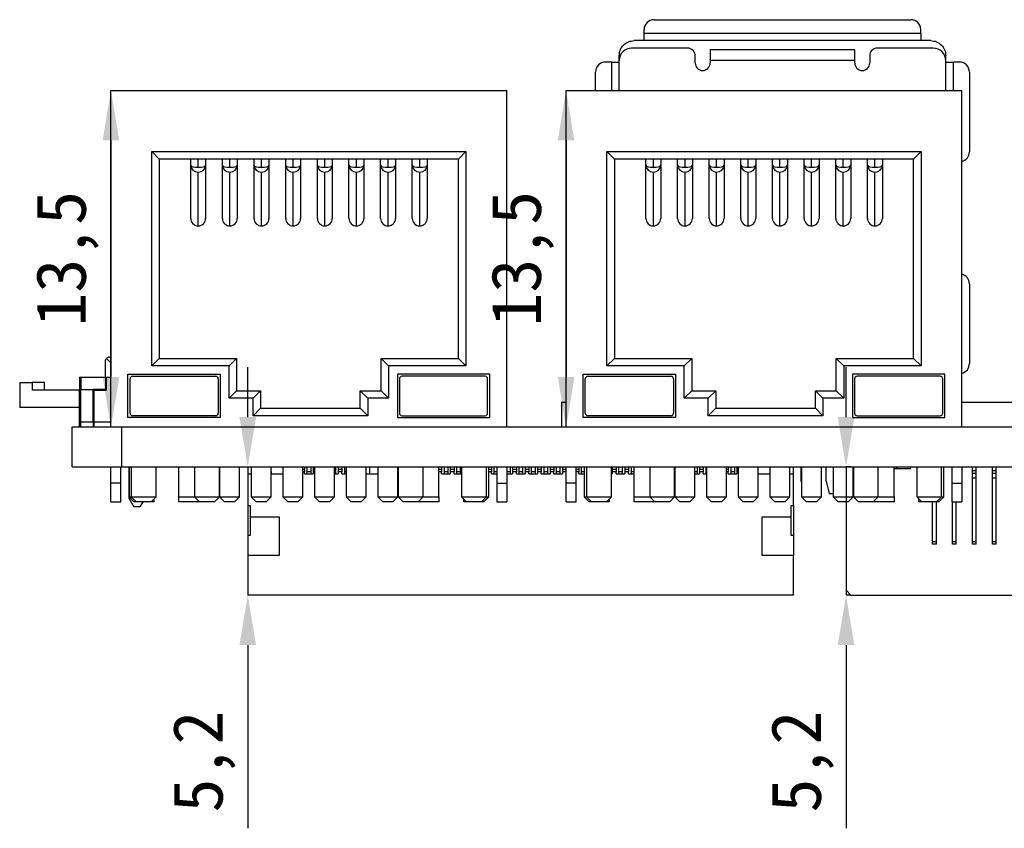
# Model space of a CAD drawing. Header units: millimetres. Extents: x 1603 to 1900, y 1655 to 2075.
# Tile 49 of 52: x 1799 to 1839, y 1961 to 1993. Entities that reach past the tile are written whole.
import ezdxf

# ---------------------------------------------------------------- set-up
doc = ezdxf.new("R2010")
doc.units = ezdxf.units.MM
doc.styles.add('黑体高度2mm', font='simhei.ttf', dxfattribs={"height": 2})
doc.dimstyles.new('红色高度2mm', dxfattribs={"dimtxt": 2, "dimasz": 2, "dimexe": 0, "dimexo": 0, "dimtad": 1, "dimdec": 1, "dimtxsty": '黑体高度2mm', "dimcen": 2.5, "dimclrd": 1, "dimclre": 1, "dimclrt": 1, "dimadec": 0, "dimazin": 0, "dimtfac": 1, "dimtdec": 1, "dimtmove": 0, "dimatfit": 3, "dimfxl": 1, "dimarcsym": 0})

# ---------------------------------------------------------------- blocks, each defined once
blk = doc.blocks.new('*D105')
at = {"color": 1, "lineweight": -2, "transparency": 16777216}
blk.add_line((1802.791, 1988.192), (1802.791, 1978.692), dxfattribs=at)
at = {"color": 1, "transparency": 16777216}
for points in [[(1802.457, 1988.192), (1803.124, 1988.192), (1802.791, 1990.192)], [(1802.457, 1978.692), (1803.124, 1978.692), (1802.791, 1976.692)]]:
    blk.add_solid(points, dxfattribs=at)
at = {"layer": 'Defpoints', "color": 0, "transparency": 16777216}
for p in [(1802.791, 1990.192), (1802.791, 1976.692), (1802.791, 1976.692)]:
    blk.add_point(p, dxfattribs=at)
at = {"color": 1, "transparency": 16777216, "insert": (1801.042, 1983.442), "char_height": 2, "attachment_point": 5, "rotation": 90, "style": '黑体高度2mm'}
blk.add_mtext('13,5', dxfattribs=at)
blk = doc.blocks.new('*D106')
at = {"color": 1, "lineweight": -2, "transparency": 16777216}
blk.add_line((1821.051, 1988.192), (1821.051, 1978.692), dxfattribs=at)
at = {"color": 1, "transparency": 16777216}
for points in [[(1820.717, 1988.192), (1821.384, 1988.192), (1821.051, 1990.192)], [(1820.717, 1978.692), (1821.384, 1978.692), (1821.051, 1976.692)]]:
    blk.add_solid(points, dxfattribs=at)
at = {"layer": 'Defpoints', "color": 0, "transparency": 16777216}
for p in [(1821.051, 1990.192), (1821.051, 1976.692), (1821.051, 1976.692)]:
    blk.add_point(p, dxfattribs=at)
at = {"color": 1, "transparency": 16777216, "insert": (1819.302, 1983.442), "char_height": 2, "attachment_point": 5, "rotation": 90, "style": '黑体高度2mm'}
blk.add_mtext('13,5', dxfattribs=at)
blk = doc.blocks.new('*D111')
at = {"color": 1, "lineweight": -2, "transparency": 16777216}
for p, q in [((1808.28, 1977.092), (1808.28, 1979.092)), ((1808.28, 1975.092), (1808.28, 1969.942)), ((1808.28, 1967.942), (1808.28, 1960.591))]:
    blk.add_line(p, q, dxfattribs=at)
at = {"color": 1, "transparency": 16777216}
for points in [[(1807.947, 1977.092), (1808.614, 1977.092), (1808.28, 1975.092)], [(1807.947, 1967.942), (1808.614, 1967.942), (1808.28, 1969.942)]]:
    blk.add_solid(points, dxfattribs=at)
at = {"layer": 'Defpoints', "color": 0, "transparency": 16777216}
for p in [(1808.28, 1975.092), (1808.28, 1969.942), (1808.28, 1969.942)]:
    blk.add_point(p, dxfattribs=at)
at = {"color": 1, "transparency": 16777216, "insert": (1806.532, 1963.266), "char_height": 2, "attachment_point": 5, "rotation": 90, "style": '黑体高度2mm'}
blk.add_mtext('5,2', dxfattribs=at)
blk = doc.blocks.new('*D112')
at = {"color": 1, "lineweight": -2, "transparency": 16777216}
for p, q in [((1832.28, 1977.092), (1832.28, 1979.092)), ((1832.48, 1975.092), (1832.28, 1975.092)), ((1832.28, 1975.092), (1832.28, 1969.942)), ((1832.48, 1969.942), (1832.28, 1969.942)), ((1832.28, 1967.942), (1832.28, 1960.591))]:
    blk.add_line(p, q, dxfattribs=at)
at = {"color": 1, "transparency": 16777216}
for points in [[(1831.947, 1977.092), (1832.614, 1977.092), (1832.28, 1975.092)], [(1831.947, 1967.942), (1832.614, 1967.942), (1832.28, 1969.942)]]:
    blk.add_solid(points, dxfattribs=at)
at = {"layer": 'Defpoints', "color": 0, "transparency": 16777216}
for p in [(1832.48, 1975.092), (1832.28, 1969.942), (1832.48, 1969.942)]:
    blk.add_point(p, dxfattribs=at)
at = {"color": 1, "transparency": 16777216, "insert": (1830.532, 1963.266), "char_height": 2, "attachment_point": 5, "rotation": 90, "style": '黑体高度2mm'}
blk.add_mtext('5,2', dxfattribs=at)

msp = doc.modelspace()

# ---------------------------------------------------------------- linework, layer by layer
at = {"color": 7, "linetype": 'Continuous', "lineweight": 25}
for p, q in [((1824.581, 1993.032), (1834.881, 1993.032)), ((1824.181, 1992.492), (1824.181, 1992.632)), ((1824.181, 1992.492), (1835.281, 1992.492)), ((1835.281, 1992.492), (1835.281, 1992.632)), ((1835.681, 1992.192), (1823.781, 1992.192)), ((1823.181, 1991.392), (1823.181, 1991.592)), ((1825.926, 1991.892), (1823.681, 1991.892)), ((1832.631, 1991.816), (1826.831, 1991.816)), ((1833.231, 1991.592), (1833.231, 1991.292)), ((1835.781, 1991.892), (1833.531, 1991.892)), ((1836.281, 1991.392), (1836.281, 1991.592)), ((1822.881, 1991.332), (1822.631, 1991.332)), ((1822.881, 1991.332), (1823.181, 1991.332)), ((1823.181, 1990.192), (1823.181, 1991.392)), ((1826.231, 1991.292), (1826.231, 1991.587)), ((1832.631, 1991.392), (1826.831, 1991.392)), ((1826.831, 1991.392), (1826.831, 1991.292)), ((1832.631, 1991.292), (1832.631, 1991.392)), ((1836.281, 1990.192), (1836.281, 1991.392)), ((1836.831, 1991.332), (1836.581, 1991.332)), ((1822.231, 1990.192), (1822.231, 1990.932)), ((1837.231, 1990.932), (1837.231, 1987.732)), ((1802.791, 1976.692), (1802.791, 1990.192)), ((1802.791, 1990.192), (1818.671, 1990.192)), ((1818.671, 1976.692), (1818.671, 1990.192)), ((1821.051, 1976.692), (1821.051, 1990.192)), ((1821.051, 1990.192), (1836.931, 1990.192)), ((1836.931, 1976.692), (1836.931, 1990.192)), ((1804.431, 1987.742), (1817.031, 1987.742)), ((1804.431, 1987.742), (1804.731, 1987.442)), ((1804.431, 1979.142), (1804.431, 1987.742)), ((1817.031, 1987.742), (1816.731, 1987.442)), ((1817.031, 1987.742), (1817.031, 1979.142)), ((1822.691, 1979.142), (1822.691, 1987.742)), ((1822.691, 1987.742), (1822.991, 1987.442)), ((1822.691, 1987.742), (1835.291, 1987.742)), ((1835.291, 1987.742), (1834.991, 1987.442)), ((1835.291, 1987.742), (1835.291, 1979.142)), ((1816.731, 1987.442), (1804.731, 1987.442)), ((1804.731, 1987.442), (1804.731, 1979.442)), ((1805.991, 1987.194), (1805.991, 1987.442)), ((1806.291, 1987.11), (1806.291, 1987.442)), ((1806.591, 1987.442), (1806.591, 1987.194)), ((1807.261, 1987.194), (1807.261, 1987.442)), ((1807.561, 1987.11), (1807.561, 1987.442)), ((1807.861, 1987.442), (1807.861, 1987.194)), ((1808.531, 1987.194), (1808.531, 1987.442)), ((1808.831, 1987.11), (1808.831, 1987.442)), ((1809.131, 1987.442), (1809.131, 1987.194)), ((1809.801, 1987.194), (1809.801, 1987.442)), ((1810.101, 1987.11), (1810.101, 1987.442)), ((1810.401, 1987.442), (1810.401, 1987.194)), ((1811.071, 1987.194), (1811.071, 1987.442)), ((1811.371, 1987.11), (1811.371, 1987.442)), ((1811.671, 1987.442), (1811.671, 1987.194)), ((1812.341, 1987.194), (1812.341, 1987.442)), ((1812.641, 1987.11), (1812.641, 1987.442)), ((1812.941, 1987.442), (1812.941, 1987.194)), ((1813.611, 1987.194), (1813.611, 1987.442)), ((1813.911, 1987.11), (1813.911, 1987.442)), ((1814.211, 1987.442), (1814.211, 1987.194)), ((1814.881, 1987.194), (1814.881, 1987.442)), ((1815.181, 1987.11), (1815.181, 1987.442)), ((1815.481, 1987.442), (1815.481, 1987.194)), ((1816.731, 1979.442), (1816.731, 1987.442)), ((1822.991, 1987.442), (1822.991, 1979.442)), ((1834.991, 1987.442), (1822.991, 1987.442)), ((1824.251, 1987.194), (1824.251, 1987.442)), ((1824.551, 1987.11), (1824.551, 1987.442)), ((1824.851, 1987.442), (1824.851, 1987.194)), ((1825.521, 1987.194), (1825.521, 1987.442)), ((1825.821, 1987.11), (1825.821, 1987.442)), ((1826.121, 1987.442), (1826.121, 1987.194)), ((1826.791, 1987.194), (1826.791, 1987.442)), ((1827.091, 1987.11), (1827.091, 1987.442)), ((1827.391, 1987.442), (1827.391, 1987.194)), ((1828.061, 1987.194), (1828.061, 1987.442)), ((1828.361, 1987.11), (1828.361, 1987.442)), ((1828.661, 1987.442), (1828.661, 1987.194)), ((1829.331, 1987.194), (1829.331, 1987.442)), ((1829.631, 1987.11), (1829.631, 1987.442)), ((1829.931, 1987.442), (1829.931, 1987.194)), ((1830.601, 1987.194), (1830.601, 1987.442)), ((1830.901, 1987.11), (1830.901, 1987.442)), ((1831.201, 1987.442), (1831.201, 1987.194)), ((1831.871, 1987.194), (1831.871, 1987.442)), ((1832.171, 1987.11), (1832.171, 1987.442)), ((1832.471, 1987.442), (1832.471, 1987.194)), ((1833.141, 1987.194), (1833.141, 1987.442)), ((1833.441, 1987.11), (1833.441, 1987.442)), ((1833.741, 1987.442), (1833.741, 1987.194)), ((1834.991, 1979.442), (1834.991, 1987.442)), ((1805.991, 1985.062), (1805.991, 1987.194)), ((1806.291, 1984.758), (1806.291, 1986.913)), ((1806.591, 1987.194), (1806.591, 1985.062)), ((1807.261, 1985.062), (1807.261, 1987.194)), ((1807.561, 1984.758), (1807.561, 1986.913)), ((1807.861, 1987.194), (1807.861, 1985.062)), ((1808.531, 1985.062), (1808.531, 1987.194)), ((1808.831, 1984.758), (1808.831, 1986.913)), ((1809.131, 1987.194), (1809.131, 1985.062)), ((1809.801, 1985.062), (1809.801, 1987.194)), ((1810.101, 1984.758), (1810.101, 1986.913)), ((1810.401, 1987.194), (1810.401, 1985.062)), ((1811.071, 1985.062), (1811.071, 1987.194)), ((1811.371, 1984.758), (1811.371, 1986.913)), ((1811.671, 1987.194), (1811.671, 1985.062)), ((1812.341, 1985.062), (1812.341, 1987.194)), ((1812.641, 1984.758), (1812.641, 1986.913)), ((1812.941, 1987.194), (1812.941, 1985.062)), ((1813.611, 1985.062), (1813.611, 1987.194)), ((1813.911, 1984.758), (1813.911, 1986.913)), ((1814.211, 1987.194), (1814.211, 1985.062)), ((1814.881, 1985.062), (1814.881, 1987.194)), ((1815.181, 1984.758), (1815.181, 1986.913)), ((1815.481, 1987.194), (1815.481, 1985.062)), ((1824.251, 1985.062), (1824.251, 1987.194)), ((1824.551, 1984.758), (1824.551, 1986.913)), ((1824.851, 1987.194), (1824.851, 1985.062)), ((1825.521, 1985.062), (1825.521, 1987.194)), ((1825.821, 1984.758), (1825.821, 1986.913)), ((1826.121, 1987.194), (1826.121, 1985.062)), ((1826.791, 1985.062), (1826.791, 1987.194)), ((1827.091, 1984.758), (1827.091, 1986.913)), ((1827.391, 1987.194), (1827.391, 1985.062)), ((1828.061, 1985.062), (1828.061, 1987.194)), ((1828.361, 1984.758), (1828.361, 1986.913)), ((1828.661, 1987.194), (1828.661, 1985.062)), ((1829.331, 1985.062), (1829.331, 1987.194)), ((1829.631, 1984.758), (1829.631, 1986.913)), ((1829.931, 1987.194), (1829.931, 1985.062)), ((1830.601, 1985.062), (1830.601, 1987.194)), ((1830.901, 1984.758), (1830.901, 1986.913)), ((1831.201, 1987.194), (1831.201, 1985.062)), ((1831.871, 1985.062), (1831.871, 1987.194)), ((1832.171, 1984.758), (1832.171, 1986.913)), ((1832.471, 1987.194), (1832.471, 1985.062)), ((1833.141, 1985.062), (1833.141, 1987.194)), ((1833.441, 1984.758), (1833.441, 1986.913)), ((1833.741, 1987.194), (1833.741, 1985.062)), ((1837.231, 1982.432), (1837.231, 1979.232)), ((1802.611, 1979.44), (1802.791, 1979.26)), ((1802.733, 1979.49), (1802.791, 1979.49)), ((1804.431, 1979.142), (1804.731, 1979.442)), ((1804.731, 1979.442), (1807.831, 1979.442)), ((1807.531, 1979.142), (1807.831, 1979.442)), ((1807.831, 1979.442), (1807.831, 1978.142)), ((1813.63, 1979.442), (1813.93, 1979.142)), ((1813.63, 1978.142), (1813.63, 1979.442)), ((1813.63, 1979.442), (1816.731, 1979.442)), ((1816.731, 1979.442), (1817.031, 1979.142)), ((1822.691, 1979.142), (1822.991, 1979.442)), ((1822.991, 1979.442), (1826.091, 1979.442)), ((1825.791, 1979.142), (1826.091, 1979.442)), ((1826.091, 1979.442), (1826.091, 1978.142)), ((1831.89, 1979.442), (1834.991, 1979.442)), ((1831.89, 1979.442), (1832.19, 1979.142)), ((1831.89, 1978.142), (1831.89, 1979.442)), ((1834.991, 1979.442), (1835.291, 1979.142)), ((1802.56, 1979.318), (1802.56, 1978.692)), ((1807.531, 1979.142), (1804.431, 1979.142)), ((1807.531, 1977.842), (1807.531, 1979.142)), ((1813.93, 1979.142), (1813.93, 1977.842)), ((1817.031, 1979.142), (1813.93, 1979.142)), ((1825.791, 1979.142), (1822.691, 1979.142)), ((1825.791, 1977.842), (1825.791, 1979.142)), ((1835.291, 1979.142), (1832.19, 1979.142)), ((1832.19, 1979.142), (1832.19, 1977.842)), ((1801.53, 1978.692), (1801.58, 1978.692)), ((1801.53, 1978.692), (1801.53, 1978.192)), ((1801.58, 1978.692), (1802.583, 1978.692)), ((1801.58, 1978.692), (1801.58, 1978.192)), ((1802.583, 1978.192), (1802.583, 1978.692)), ((1802.583, 1978.692), (1802.603, 1978.692)), ((1802.603, 1978.692), (1802.603, 1978.172)), ((1802.603, 1978.692), (1802.791, 1978.692)), ((1803.472, 1977.078), (1803.472, 1978.804)), ((1803.472, 1978.804), (1807.178, 1978.804)), ((1803.56, 1977.244), (1803.56, 1978.626)), ((1803.66, 1978.726), (1806.999, 1978.726)), ((1807.099, 1978.626), (1807.099, 1977.244)), ((1807.178, 1978.804), (1807.178, 1977.078)), ((1817.989, 1978.804), (1814.283, 1978.804)), ((1814.283, 1978.804), (1814.283, 1977.078)), ((1814.362, 1978.626), (1814.362, 1977.244)), ((1817.801, 1978.726), (1814.462, 1978.726)), ((1817.901, 1977.244), (1817.901, 1978.626)), ((1817.989, 1977.078), (1817.989, 1978.804)), ((1821.732, 1977.078), (1821.732, 1978.804)), ((1821.732, 1978.804), (1825.438, 1978.804)), ((1821.82, 1977.244), (1821.82, 1978.626)), ((1821.92, 1978.726), (1825.259, 1978.726)), ((1825.359, 1978.626), (1825.359, 1977.244)), ((1825.438, 1978.804), (1825.438, 1977.078)), ((1832.543, 1978.804), (1832.543, 1977.078)), ((1836.249, 1978.804), (1832.543, 1978.804)), ((1832.622, 1978.626), (1832.622, 1977.244)), ((1836.061, 1978.726), (1832.722, 1978.726)), ((1836.161, 1977.244), (1836.161, 1978.626)), ((1836.249, 1977.078), (1836.249, 1978.804)), ((1799.13, 1978.472), (1799.13, 1977.472)), ((1799.13, 1978.472), (1799.63, 1978.472)), ((1799.63, 1978.472), (1799.63, 1978.172)), ((1800.127, 1978.472), (1799.63, 1978.472)), ((1801.53, 1978.172), (1799.63, 1978.172)), ((1800.127, 1978.172), (1800.127, 1978.472)), ((1801.53, 1978.192), (1801.58, 1978.192)), ((1801.53, 1976.892), (1801.53, 1978.192)), ((1801.58, 1976.892), (1801.58, 1978.192)), ((1801.58, 1978.192), (1802.08, 1978.192)), ((1802.08, 1976.892), (1802.08, 1978.192)), ((1802.583, 1978.192), (1802.08, 1978.192)), ((1802.1, 1978.172), (1802.1, 1976.892)), ((1802.1, 1978.172), (1802.603, 1978.172)), ((1802.583, 1978.192), (1802.603, 1978.192)), ((1807.531, 1977.842), (1807.831, 1978.142)), ((1808.491, 1977.842), (1807.531, 1977.842)), ((1807.831, 1978.142), (1808.791, 1978.142)), ((1808.791, 1978.142), (1808.491, 1977.842)), ((1808.491, 1977.142), (1808.491, 1977.842)), ((1808.791, 1978.142), (1808.791, 1977.442)), ((1812.791, 1977.442), (1812.791, 1978.142)), ((1812.791, 1978.142), (1813.091, 1977.842)), ((1812.791, 1978.142), (1813.63, 1978.142)), ((1813.091, 1977.842), (1813.091, 1977.142)), ((1813.93, 1977.842), (1813.091, 1977.842)), ((1813.63, 1978.142), (1813.93, 1977.842)), ((1825.791, 1977.842), (1826.091, 1978.142)), ((1826.751, 1977.842), (1825.791, 1977.842)), ((1826.091, 1978.142), (1827.051, 1978.142)), ((1827.051, 1978.142), (1826.751, 1977.842)), ((1826.751, 1977.142), (1826.751, 1977.842)), ((1827.051, 1978.142), (1827.051, 1977.442)), ((1831.051, 1978.142), (1831.351, 1977.842)), ((1831.051, 1978.142), (1831.89, 1978.142)), ((1831.051, 1977.442), (1831.051, 1978.142)), ((1832.19, 1977.842), (1831.351, 1977.842)), ((1831.351, 1977.842), (1831.351, 1977.142)), ((1831.89, 1978.142), (1832.19, 1977.842)), ((1801.53, 1977.472), (1799.13, 1977.472)), ((1802.1, 1977.692), (1802.08, 1977.692)), ((1808.791, 1977.442), (1808.491, 1977.142)), ((1808.791, 1977.442), (1812.791, 1977.442)), ((1812.791, 1977.442), (1813.091, 1977.142)), ((1820.868, 1977.692), (1820.868, 1976.692)), ((1820.868, 1977.692), (1821.051, 1977.692)), ((1827.051, 1977.442), (1826.751, 1977.142)), ((1827.051, 1977.442), (1831.051, 1977.442)), ((1831.051, 1977.442), (1831.351, 1977.142)), ((1836.931, 1977.692), (1839.084, 1977.692)), ((1802.1, 1977.039), (1802.08, 1977.039)), ((1807.178, 1977.078), (1803.472, 1977.078)), ((1806.999, 1977.144), (1803.66, 1977.144)), ((1813.091, 1977.142), (1808.491, 1977.142)), ((1814.283, 1977.078), (1817.989, 1977.078)), ((1814.462, 1977.144), (1817.801, 1977.144)), ((1825.438, 1977.078), (1821.732, 1977.078)), ((1825.259, 1977.144), (1821.92, 1977.144)), ((1831.351, 1977.142), (1826.751, 1977.142)), ((1832.543, 1977.078), (1836.249, 1977.078)), ((1832.722, 1977.144), (1836.061, 1977.144)), ((1801.23, 1975.092), (1801.23, 1976.692)), ((1801.23, 1976.692), (1802.791, 1976.692)), ((1801.53, 1976.892), (1801.58, 1976.892)), ((1801.53, 1976.692), (1801.53, 1976.892)), ((1801.58, 1976.892), (1802.08, 1976.892)), ((1801.58, 1976.692), (1801.58, 1976.892)), ((1802.08, 1976.892), (1802.08, 1976.692)), ((1802.08, 1976.892), (1802.1, 1976.892)), ((1802.1, 1976.892), (1802.791, 1976.892)), ((1802.1, 1976.892), (1802.1, 1976.692)), ((1802.791, 1976.692), (1818.671, 1976.692)), ((1803.23, 1975.092), (1803.23, 1976.692)), ((1818.671, 1976.692), (1821.051, 1976.692)), ((1821.051, 1976.692), (1836.931, 1976.692)), ((1836.931, 1976.692), (1851.171, 1976.692)), ((1801.23, 1975.092), (1803.23, 1975.092)), ((1802.791, 1974.442), (1802.791, 1975.092)), ((1803.191, 1974.442), (1803.191, 1975.092)), ((1803.23, 1975.092), (1870.23, 1975.092)), ((1803.515, 1975.092), (1803.515, 1973.83)), ((1803.516, 1975.092), (1803.516, 1973.892)), ((1803.606, 1975.092), (1803.606, 1973.892)), ((1804.606, 1973.892), (1804.606, 1975.092)), ((1805.516, 1973.892), (1805.516, 1975.092)), ((1806.146, 1975.092), (1806.146, 1973.892)), ((1807.146, 1973.892), (1807.146, 1975.092)), ((1807.151, 1975.092), (1807.151, 1973.892)), ((1807.951, 1973.892), (1807.951, 1975.092)), ((1808.28, 1975.092), (1808.28, 1974.812)), ((1808.421, 1975.092), (1808.421, 1973.892)), ((1809.221, 1973.892), (1809.221, 1975.092)), ((1809.691, 1975.092), (1809.691, 1973.892)), ((1810.491, 1973.892), (1810.491, 1975.092)), ((1810.555, 1975.092), (1810.555, 1974.992)), ((1810.655, 1975.092), (1810.655, 1974.892)), ((1810.805, 1975.092), (1810.805, 1974.892)), ((1810.905, 1975.092), (1810.905, 1974.992)), ((1810.961, 1975.092), (1810.961, 1973.892)), ((1811.761, 1973.892), (1811.761, 1975.092)), ((1811.805, 1975.092), (1811.805, 1974.892)), ((1811.905, 1975.092), (1811.905, 1974.992)), ((1812.055, 1975.092), (1812.055, 1974.992)), ((1812.155, 1975.092), (1812.155, 1974.892)), ((1812.231, 1975.092), (1812.231, 1973.892)), ((1813.031, 1973.892), (1813.031, 1975.092)), ((1813.18, 1974.812), (1813.18, 1975.092)), ((1813.501, 1975.092), (1813.501, 1973.892)), ((1814.301, 1973.892), (1814.301, 1975.092)), ((1814.316, 1975.092), (1814.316, 1973.892)), ((1815.316, 1973.892), (1815.316, 1975.092)), ((1815.946, 1973.892), (1815.946, 1975.092)), ((1816.055, 1975.092), (1816.055, 1974.992)), ((1816.155, 1975.092), (1816.155, 1974.892)), ((1816.305, 1975.092), (1816.305, 1974.892)), ((1816.405, 1975.092), (1816.405, 1974.992)), ((1816.555, 1975.092), (1816.555, 1974.992)), ((1816.655, 1975.092), (1816.655, 1974.892)), ((1816.805, 1975.092), (1816.805, 1974.892)), ((1816.856, 1975.092), (1816.856, 1973.892)), ((1817.856, 1973.892), (1817.856, 1975.092)), ((1817.946, 1973.892), (1817.946, 1975.092)), ((1818.055, 1975.092), (1818.055, 1974.992)), ((1818.155, 1975.092), (1818.155, 1974.892)), ((1818.271, 1975.092), (1818.271, 1974.442)), ((1818.671, 1975.092), (1818.671, 1974.442)), ((1818.805, 1975.092), (1818.805, 1974.892)), ((1818.905, 1975.092), (1818.905, 1974.992)), ((1819.055, 1975.092), (1819.055, 1974.992)), ((1819.155, 1975.092), (1819.155, 1974.892)), ((1819.305, 1975.092), (1819.305, 1974.892)), ((1819.405, 1975.092), (1819.405, 1974.992)), ((1819.555, 1975.092), (1819.555, 1974.992)), ((1819.655, 1975.092), (1819.655, 1974.892)), ((1819.805, 1975.092), (1819.805, 1974.892)), ((1819.905, 1975.092), (1819.905, 1974.992)), ((1820.055, 1975.092), (1820.055, 1974.992)), ((1820.155, 1975.092), (1820.155, 1974.892)), ((1820.305, 1975.092), (1820.305, 1974.892)), ((1820.405, 1975.092), (1820.405, 1974.992)), ((1820.555, 1975.092), (1820.555, 1974.992)), ((1820.655, 1975.092), (1820.655, 1974.892)), ((1820.805, 1975.092), (1820.805, 1974.892)), ((1820.905, 1975.092), (1820.905, 1974.992)), ((1821.051, 1974.442), (1821.051, 1975.092)), ((1821.451, 1974.442), (1821.451, 1975.092)), ((1821.555, 1975.092), (1821.555, 1974.992)), ((1821.655, 1975.092), (1821.655, 1974.892)), ((1821.776, 1975.092), (1821.776, 1973.892)), ((1821.866, 1975.092), (1821.866, 1973.892)), ((1822.866, 1973.892), (1822.866, 1975.092)), ((1822.905, 1975.092), (1822.905, 1974.992)), ((1823.055, 1975.092), (1823.055, 1974.992)), ((1823.155, 1975.092), (1823.155, 1974.892)), ((1823.305, 1975.092), (1823.305, 1974.892)), ((1823.405, 1975.092), (1823.405, 1974.992)), ((1823.555, 1975.092), (1823.555, 1974.992)), ((1823.655, 1975.092), (1823.655, 1974.892)), ((1823.776, 1973.892), (1823.776, 1975.092)), ((1824.406, 1975.092), (1824.406, 1973.892)), ((1825.406, 1973.892), (1825.406, 1975.092)), ((1825.411, 1975.092), (1825.411, 1973.892)), ((1826.211, 1973.892), (1826.211, 1975.092)), ((1826.305, 1975.092), (1826.305, 1974.892)), ((1826.405, 1975.092), (1826.405, 1974.992)), ((1826.555, 1975.092), (1826.555, 1974.992)), ((1826.655, 1975.092), (1826.655, 1974.892)), ((1826.681, 1975.092), (1826.681, 1973.892)), ((1827.481, 1973.892), (1827.481, 1975.092)), ((1827.555, 1975.092), (1827.555, 1974.992)), ((1827.655, 1975.092), (1827.655, 1974.892)), ((1827.805, 1975.092), (1827.805, 1974.892)), ((1827.905, 1975.092), (1827.905, 1974.992)), ((1827.951, 1975.092), (1827.951, 1973.892)), ((1828.751, 1973.892), (1828.751, 1975.092)), ((1829.221, 1975.092), (1829.221, 1973.892)), ((1830.021, 1973.892), (1830.021, 1975.092)), ((1830.18, 1974.812), (1830.18, 1975.092)), ((1830.481, 1974.602), (1830.481, 1975.092)), ((1830.491, 1975.092), (1830.491, 1973.892)), ((1831.291, 1973.892), (1831.291, 1975.092)), ((1831.481, 1974.522), (1831.481, 1975.092)), ((1831.761, 1975.092), (1831.761, 1973.892)), ((1832.561, 1973.892), (1832.561, 1975.092)), ((1832.576, 1975.092), (1832.576, 1973.892)), ((1833.576, 1973.892), (1833.576, 1975.092)), ((1834.206, 1973.892), (1834.206, 1975.092)), ((1834.86, 1975.017), (1834.206, 1975.017)), ((1834.305, 1975.092), (1834.305, 1975.017)), ((1834.86, 1975.092), (1834.86, 1975.017)), ((1835.116, 1975.092), (1835.116, 1973.892)), ((1836.116, 1973.892), (1836.116, 1975.092)), ((1836.206, 1973.892), (1836.206, 1975.092)), ((1836.531, 1975.092), (1836.531, 1974.442)), ((1836.931, 1975.092), (1836.931, 1974.442)), ((1837.355, 1974.942), (1837.355, 1975.092)), ((1837.505, 1974.942), (1837.505, 1975.092)), ((1838.155, 1974.942), (1838.155, 1975.092)), ((1838.305, 1974.942), (1838.305, 1975.092)), ((1808.28, 1974.812), (1808.421, 1974.812)), ((1808.28, 1974.812), (1808.28, 1973.542)), ((1809.221, 1974.812), (1809.691, 1974.812)), ((1809.23, 1974.812), (1809.23, 1974.842)), ((1810.555, 1974.992), (1810.491, 1974.992)), ((1810.555, 1974.992), (1810.555, 1974.892)), ((1810.555, 1974.812), (1810.555, 1974.892)), ((1810.555, 1974.812), (1810.905, 1974.812)), ((1810.655, 1974.892), (1810.655, 1974.812)), ((1810.805, 1974.892), (1810.655, 1974.892)), ((1810.805, 1974.892), (1810.805, 1974.812)), ((1810.961, 1974.992), (1810.905, 1974.992)), ((1810.905, 1974.992), (1810.905, 1974.892)), ((1810.905, 1974.892), (1810.905, 1974.812)), ((1811.761, 1974.812), (1811.905, 1974.812)), ((1811.805, 1974.892), (1811.805, 1974.812)), ((1812.055, 1974.992), (1811.905, 1974.992)), ((1811.905, 1974.992), (1811.905, 1974.892)), ((1812.055, 1974.892), (1811.905, 1974.892)), ((1811.905, 1974.892), (1811.905, 1974.812)), ((1812.055, 1974.992), (1812.055, 1974.892)), ((1812.055, 1974.812), (1812.055, 1974.892)), ((1812.055, 1974.812), (1812.231, 1974.812)), ((1812.155, 1974.892), (1812.155, 1974.812)), ((1813.031, 1974.812), (1813.501, 1974.812)), ((1814.301, 1974.812), (1814.316, 1974.812)), ((1816.055, 1974.992), (1815.946, 1974.992)), ((1816.055, 1974.992), (1816.055, 1974.892)), ((1816.055, 1974.812), (1816.055, 1974.892)), ((1816.055, 1974.812), (1816.405, 1974.812)), ((1816.155, 1974.892), (1816.155, 1974.812)), ((1816.305, 1974.892), (1816.155, 1974.892)), ((1816.305, 1974.892), (1816.305, 1974.812)), ((1816.555, 1974.992), (1816.405, 1974.992)), ((1816.405, 1974.992), (1816.405, 1974.892)), ((1816.555, 1974.892), (1816.405, 1974.892)), ((1816.405, 1974.892), (1816.405, 1974.812)), ((1816.555, 1974.992), (1816.555, 1974.892)), ((1816.555, 1974.812), (1816.555, 1974.892)), ((1816.555, 1974.812), (1816.856, 1974.812)), ((1816.655, 1974.892), (1816.655, 1974.812)), ((1816.805, 1974.892), (1816.655, 1974.892)), ((1816.805, 1974.892), (1816.805, 1974.812)), ((1818.055, 1974.992), (1817.946, 1974.992)), ((1818.055, 1974.992), (1818.055, 1974.892)), ((1818.055, 1974.812), (1818.055, 1974.892)), ((1818.055, 1974.812), (1818.271, 1974.812)), ((1818.155, 1974.892), (1818.155, 1974.812)), ((1818.671, 1974.812), (1818.905, 1974.812)), ((1818.805, 1974.892), (1818.805, 1974.812)), ((1819.055, 1974.992), (1818.905, 1974.992)), ((1818.905, 1974.992), (1818.905, 1974.892)), ((1819.055, 1974.892), (1818.905, 1974.892)), ((1818.905, 1974.892), (1818.905, 1974.812)), ((1819.055, 1974.992), (1819.055, 1974.892)), ((1819.055, 1974.812), (1819.055, 1974.892)), ((1819.055, 1974.812), (1819.405, 1974.812)), ((1819.305, 1974.892), (1819.155, 1974.892)), ((1819.155, 1974.892), (1819.155, 1974.812)), ((1819.305, 1974.892), (1819.305, 1974.812)), ((1819.555, 1974.992), (1819.405, 1974.992)), ((1819.405, 1974.992), (1819.405, 1974.892)), ((1819.555, 1974.892), (1819.405, 1974.892)), ((1819.405, 1974.892), (1819.405, 1974.812)), ((1819.555, 1974.992), (1819.555, 1974.892)), ((1819.555, 1974.812), (1819.555, 1974.892)), ((1819.555, 1974.812), (1819.905, 1974.812)), ((1819.805, 1974.892), (1819.655, 1974.892)), ((1819.655, 1974.892), (1819.655, 1974.812)), ((1819.805, 1974.892), (1819.805, 1974.812)), ((1820.055, 1974.992), (1819.905, 1974.992)), ((1819.905, 1974.992), (1819.905, 1974.892)), ((1820.055, 1974.892), (1819.905, 1974.892)), ((1819.905, 1974.892), (1819.905, 1974.812)), ((1820.055, 1974.992), (1820.055, 1974.892)), ((1820.055, 1974.812), (1820.055, 1974.892)), ((1820.055, 1974.812), (1820.405, 1974.812)), ((1820.305, 1974.892), (1820.155, 1974.892)), ((1820.155, 1974.892), (1820.155, 1974.812)), ((1820.305, 1974.892), (1820.305, 1974.812)), ((1820.555, 1974.992), (1820.405, 1974.992)), ((1820.405, 1974.992), (1820.405, 1974.892)), ((1820.555, 1974.892), (1820.405, 1974.892)), ((1820.405, 1974.892), (1820.405, 1974.812)), ((1820.555, 1974.992), (1820.555, 1974.892)), ((1820.555, 1974.812), (1820.555, 1974.892)), ((1820.555, 1974.812), (1820.905, 1974.812)), ((1820.655, 1974.892), (1820.655, 1974.812)), ((1820.805, 1974.892), (1820.655, 1974.892)), ((1820.805, 1974.892), (1820.805, 1974.812)), ((1821.051, 1974.992), (1820.905, 1974.992)), ((1820.905, 1974.992), (1820.905, 1974.892)), ((1820.905, 1974.892), (1820.905, 1974.812)), ((1821.555, 1974.992), (1821.451, 1974.992)), ((1821.555, 1974.992), (1821.555, 1974.892)), ((1821.555, 1974.812), (1821.555, 1974.892)), ((1821.555, 1974.812), (1821.776, 1974.812)), ((1821.655, 1974.892), (1821.655, 1974.812)), ((1822.866, 1974.812), (1822.905, 1974.812)), ((1823.055, 1974.992), (1822.905, 1974.992)), ((1822.905, 1974.992), (1822.905, 1974.892)), ((1823.055, 1974.892), (1822.905, 1974.892)), ((1822.905, 1974.892), (1822.905, 1974.812)), ((1823.055, 1974.992), (1823.055, 1974.892)), ((1823.055, 1974.812), (1823.055, 1974.892)), ((1823.055, 1974.812), (1823.405, 1974.812)), ((1823.305, 1974.892), (1823.155, 1974.892)), ((1823.155, 1974.892), (1823.155, 1974.812)), ((1823.305, 1974.892), (1823.305, 1974.812)), ((1823.555, 1974.992), (1823.405, 1974.992)), ((1823.405, 1974.992), (1823.405, 1974.892)), ((1823.555, 1974.892), (1823.405, 1974.892)), ((1823.405, 1974.892), (1823.405, 1974.812)), ((1823.555, 1974.992), (1823.555, 1974.892)), ((1823.555, 1974.812), (1823.555, 1974.892)), ((1823.555, 1974.812), (1823.776, 1974.812)), ((1823.655, 1974.892), (1823.655, 1974.812)), ((1825.411, 1974.992), (1825.406, 1974.992)), ((1826.211, 1974.812), (1826.405, 1974.812)), ((1826.305, 1974.892), (1826.305, 1974.812)), ((1826.555, 1974.992), (1826.405, 1974.992)), ((1826.405, 1974.992), (1826.405, 1974.892)), ((1826.555, 1974.892), (1826.405, 1974.892)), ((1826.405, 1974.892), (1826.405, 1974.812)), ((1826.555, 1974.992), (1826.555, 1974.892)), ((1826.555, 1974.812), (1826.555, 1974.892)), ((1826.555, 1974.812), (1826.681, 1974.812)), ((1826.655, 1974.892), (1826.655, 1974.812)), ((1827.555, 1974.992), (1827.481, 1974.992)), ((1827.555, 1974.992), (1827.555, 1974.892)), ((1827.555, 1974.812), (1827.555, 1974.892)), ((1827.555, 1974.812), (1827.905, 1974.812)), ((1827.805, 1974.892), (1827.655, 1974.892)), ((1827.655, 1974.892), (1827.655, 1974.812)), ((1827.805, 1974.892), (1827.805, 1974.812)), ((1827.951, 1974.992), (1827.905, 1974.992)), ((1827.905, 1974.992), (1827.905, 1974.892)), ((1827.905, 1974.892), (1827.905, 1974.812)), ((1828.751, 1974.812), (1829.221, 1974.812)), ((1830.021, 1974.812), (1830.18, 1974.812)), ((1830.18, 1973.542), (1830.18, 1974.812)), ((1837.355, 1974.942), (1837.505, 1974.942)), ((1837.355, 1974.842), (1837.355, 1974.942)), ((1837.355, 1974.842), (1837.505, 1974.842)), ((1837.355, 1974.642), (1837.355, 1974.842)), ((1837.505, 1974.642), (1837.355, 1974.642)), ((1837.355, 1972.082), (1837.355, 1974.642)), ((1837.505, 1974.842), (1837.505, 1974.942)), ((1837.505, 1974.642), (1837.505, 1974.842)), ((1837.505, 1972.082), (1837.505, 1974.642)), ((1838.155, 1974.942), (1838.305, 1974.942)), ((1838.155, 1974.842), (1838.155, 1974.942)), ((1838.155, 1974.842), (1838.305, 1974.842)), ((1838.155, 1974.642), (1838.155, 1974.842)), ((1838.305, 1974.642), (1838.155, 1974.642)), ((1838.155, 1972.082), (1838.155, 1974.642)), ((1838.305, 1974.842), (1838.305, 1974.942)), ((1838.305, 1974.642), (1838.305, 1974.842)), ((1838.305, 1972.082), (1838.305, 1974.642)), ((1803.191, 1974.442), (1802.791, 1974.442)), ((1802.791, 1973.692), (1802.791, 1974.442)), ((1803.191, 1973.692), (1803.191, 1974.442)), ((1818.271, 1974.442), (1818.671, 1974.442)), ((1818.271, 1974.442), (1818.271, 1973.692)), ((1818.671, 1974.442), (1818.671, 1973.692)), ((1821.451, 1974.442), (1821.051, 1974.442)), ((1821.051, 1973.692), (1821.051, 1974.442)), ((1821.451, 1973.692), (1821.451, 1974.442)), ((1830.491, 1974.562), (1830.481, 1974.602)), ((1830.481, 1974.532), (1830.481, 1974.602)), ((1830.491, 1974.492), (1830.481, 1974.532)), ((1831.481, 1974.522), (1831.606, 1974.022)), ((1836.531, 1974.442), (1836.931, 1974.442)), ((1836.531, 1974.442), (1836.531, 1973.692)), ((1836.931, 1974.442), (1836.931, 1973.692)), ((1803.515, 1973.83), (1803.577, 1973.83)), ((1803.515, 1973.83), (1803.705, 1973.49)), ((1803.516, 1973.892), (1803.716, 1973.692)), ((1803.516, 1973.892), (1803.606, 1973.892)), ((1803.606, 1973.892), (1803.806, 1973.692)), ((1803.606, 1973.892), (1804.606, 1973.892)), ((1804.406, 1973.692), (1804.606, 1973.892)), ((1805.516, 1973.692), (1805.516, 1973.892)), ((1805.516, 1973.892), (1806.146, 1973.892)), ((1806.146, 1973.892), (1806.346, 1973.692)), ((1806.146, 1973.892), (1807.146, 1973.892)), ((1806.946, 1973.692), (1807.146, 1973.892)), ((1807.151, 1973.892), (1807.351, 1973.692)), ((1807.151, 1973.892), (1807.951, 1973.892)), ((1807.751, 1973.692), (1807.951, 1973.892)), ((1808.421, 1973.892), (1808.621, 1973.692)), ((1808.421, 1973.892), (1809.221, 1973.892)), ((1809.021, 1973.692), (1809.221, 1973.892)), ((1809.691, 1973.892), (1809.891, 1973.692)), ((1809.691, 1973.892), (1810.491, 1973.892)), ((1810.291, 1973.692), (1810.491, 1973.892)), ((1810.961, 1973.892), (1811.161, 1973.692)), ((1810.961, 1973.892), (1811.761, 1973.892)), ((1811.561, 1973.692), (1811.761, 1973.892)), ((1812.231, 1973.892), (1812.431, 1973.692)), ((1812.231, 1973.892), (1813.031, 1973.892)), ((1812.831, 1973.692), (1813.031, 1973.892)), ((1813.501, 1973.892), (1813.701, 1973.692)), ((1813.501, 1973.892), (1814.301, 1973.892)), ((1814.101, 1973.692), (1814.301, 1973.892)), ((1814.316, 1973.892), (1814.516, 1973.692)), ((1814.316, 1973.892), (1815.316, 1973.892)), ((1815.116, 1973.692), (1815.316, 1973.892)), ((1815.316, 1973.892), (1815.946, 1973.892)), ((1815.946, 1973.892), (1815.946, 1973.692)), ((1816.856, 1973.892), (1817.056, 1973.692)), ((1816.856, 1973.892), (1817.856, 1973.892)), ((1817.656, 1973.692), (1817.856, 1973.892)), ((1817.746, 1973.692), (1817.946, 1973.892)), ((1817.856, 1973.892), (1817.946, 1973.892)), ((1821.776, 1973.892), (1821.976, 1973.692)), ((1821.776, 1973.892), (1821.866, 1973.892)), ((1821.866, 1973.892), (1822.066, 1973.692)), ((1821.866, 1973.892), (1822.866, 1973.892)), ((1822.666, 1973.692), (1822.866, 1973.892)), ((1823.776, 1973.692), (1823.776, 1973.892)), ((1823.776, 1973.892), (1824.406, 1973.892)), ((1824.406, 1973.892), (1824.606, 1973.692)), ((1824.406, 1973.892), (1825.406, 1973.892)), ((1825.206, 1973.692), (1825.406, 1973.892)), ((1825.411, 1973.892), (1825.611, 1973.692)), ((1825.411, 1973.892), (1826.211, 1973.892)), ((1826.011, 1973.692), (1826.211, 1973.892)), ((1826.681, 1973.892), (1826.881, 1973.692)), ((1826.681, 1973.892), (1827.481, 1973.892)), ((1827.281, 1973.692), (1827.481, 1973.892)), ((1827.951, 1973.892), (1828.151, 1973.692)), ((1827.951, 1973.892), (1828.751, 1973.892)), ((1828.551, 1973.692), (1828.751, 1973.892)), ((1829.221, 1973.892), (1829.421, 1973.692)), ((1829.221, 1973.892), (1830.021, 1973.892)), ((1829.821, 1973.692), (1830.021, 1973.892)), ((1830.491, 1973.892), (1830.691, 1973.692)), ((1830.491, 1973.892), (1831.291, 1973.892)), ((1831.091, 1973.692), (1831.291, 1973.892)), ((1831.606, 1974.022), (1831.761, 1974.022)), ((1831.761, 1973.892), (1831.961, 1973.692)), ((1831.761, 1973.892), (1832.561, 1973.892)), ((1832.361, 1973.692), (1832.561, 1973.892)), ((1832.576, 1973.892), (1832.776, 1973.692)), ((1832.576, 1973.892), (1833.576, 1973.892)), ((1833.376, 1973.692), (1833.576, 1973.892)), ((1833.576, 1973.892), (1834.206, 1973.892)), ((1834.206, 1973.892), (1834.206, 1973.692)), ((1835.116, 1973.892), (1835.316, 1973.692)), ((1835.116, 1973.892), (1836.116, 1973.892)), ((1835.916, 1973.692), (1836.116, 1973.892)), ((1836.006, 1973.692), (1836.206, 1973.892)), ((1836.116, 1973.892), (1836.206, 1973.892)), ((1802.791, 1973.692), (1803.191, 1973.692)), ((1803.955, 1973.49), (1803.705, 1973.49)), ((1803.806, 1973.692), (1803.716, 1973.692)), ((1804.406, 1973.692), (1803.806, 1973.692)), ((1804.068, 1973.692), (1803.955, 1973.49)), ((1804.516, 1973.692), (1804.406, 1973.692)), ((1804.516, 1973.802), (1804.516, 1973.692)), ((1806.316, 1973.692), (1805.516, 1973.692)), ((1806.316, 1973.692), (1806.331, 1973.707)), ((1806.346, 1973.692), (1806.316, 1973.692)), ((1806.946, 1973.692), (1806.346, 1973.692)), ((1807.751, 1973.692), (1807.351, 1973.692)), ((1808.28, 1973.542), (1808.38, 1973.542)), ((1808.28, 1973.542), (1808.28, 1972.342)), ((1808.38, 1973.542), (1808.38, 1973.092)), ((1809.021, 1973.692), (1808.621, 1973.692)), ((1810.291, 1973.692), (1809.891, 1973.692)), ((1811.561, 1973.692), (1811.161, 1973.692)), ((1812.831, 1973.692), (1812.431, 1973.692)), ((1814.101, 1973.692), (1813.701, 1973.692)), ((1815.116, 1973.692), (1814.516, 1973.692)), ((1815.146, 1973.692), (1815.116, 1973.692)), ((1815.131, 1973.707), (1815.146, 1973.692)), ((1815.946, 1973.692), (1815.146, 1973.692)), ((1816.946, 1973.692), (1816.946, 1973.802)), ((1817.056, 1973.692), (1816.946, 1973.692)), ((1817.656, 1973.692), (1817.056, 1973.692)), ((1817.746, 1973.692), (1817.656, 1973.692)), ((1818.271, 1973.692), (1818.671, 1973.692)), ((1821.051, 1973.692), (1821.451, 1973.692)), ((1822.066, 1973.692), (1821.976, 1973.692)), ((1822.666, 1973.692), (1822.066, 1973.692)), ((1822.776, 1973.692), (1822.666, 1973.692)), ((1822.776, 1973.802), (1822.776, 1973.692)), ((1824.576, 1973.692), (1823.776, 1973.692)), ((1824.576, 1973.692), (1824.591, 1973.707)), ((1824.606, 1973.692), (1824.576, 1973.692)), ((1825.206, 1973.692), (1824.606, 1973.692)), ((1826.011, 1973.692), (1825.611, 1973.692)), ((1827.281, 1973.692), (1826.881, 1973.692)), ((1828.551, 1973.692), (1828.151, 1973.692)), ((1829.821, 1973.692), (1829.421, 1973.692)), ((1830.08, 1973.092), (1830.08, 1973.542)), ((1830.08, 1973.542), (1830.18, 1973.542)), ((1830.18, 1973.542), (1830.18, 1972.342)), ((1831.091, 1973.692), (1830.691, 1973.692)), ((1832.361, 1973.692), (1831.961, 1973.692)), ((1832.28, 1973.692), (1832.28, 1970.142)), ((1833.376, 1973.692), (1832.776, 1973.692)), ((1833.406, 1973.692), (1833.376, 1973.692)), ((1833.391, 1973.707), (1833.406, 1973.692)), ((1834.206, 1973.692), (1833.406, 1973.692)), ((1835.206, 1973.692), (1835.206, 1973.802)), ((1835.316, 1973.692), (1835.206, 1973.692)), ((1835.916, 1973.692), (1835.316, 1973.692)), ((1835.755, 1972.082), (1835.755, 1973.692)), ((1835.905, 1972.082), (1835.905, 1973.692)), ((1836.006, 1973.692), (1835.916, 1973.692)), ((1836.531, 1973.692), (1836.931, 1973.692)), ((1836.555, 1972.082), (1836.555, 1973.692)), ((1836.705, 1972.082), (1836.705, 1973.692)), ((1808.38, 1973.092), (1809.54, 1973.092)), ((1808.38, 1973.092), (1808.38, 1972.342)), ((1809.54, 1973.092), (1809.54, 1971.532)), ((1828.92, 1973.092), (1830.08, 1973.092)), ((1828.92, 1971.532), (1828.92, 1973.092)), ((1830.08, 1972.342), (1830.08, 1973.092)), ((1808.38, 1972.342), (1808.28, 1972.342)), ((1808.28, 1972.342), (1808.28, 1971.532)), ((1830.18, 1972.342), (1830.08, 1972.342)), ((1830.18, 1972.342), (1830.18, 1971.532)), ((1835.905, 1972.082), (1835.755, 1972.082)), ((1835.755, 1971.99), (1835.755, 1972.082)), ((1835.905, 1971.99), (1835.755, 1971.99)), ((1835.905, 1971.99), (1835.905, 1972.082)), ((1836.705, 1972.082), (1836.555, 1972.082)), ((1836.555, 1971.99), (1836.555, 1972.082)), ((1836.705, 1971.99), (1836.555, 1971.99)), ((1836.705, 1971.99), (1836.705, 1972.082)), ((1837.505, 1972.082), (1837.355, 1972.082)), ((1837.355, 1971.99), (1837.355, 1972.082)), ((1837.505, 1971.99), (1837.355, 1971.99)), ((1837.505, 1971.99), (1837.505, 1972.082)), ((1838.305, 1972.082), (1838.155, 1972.082)), ((1838.155, 1971.99), (1838.155, 1972.082)), ((1838.305, 1971.99), (1838.155, 1971.99)), ((1838.305, 1971.99), (1838.305, 1972.082)), ((1808.28, 1971.532), (1808.28, 1969.942)), ((1809.54, 1971.532), (1808.28, 1971.532)), ((1830.18, 1971.532), (1828.92, 1971.532)), ((1830.18, 1969.942), (1830.18, 1971.532)), ((1830.18, 1969.942), (1808.28, 1969.942)), ((1832.48, 1969.942), (1832.28, 1970.142)), ((1832.48, 1969.942), (1861.98, 1969.942))]:
    msp.add_line(p, q, dxfattribs=at)
at = {"color": 8, "linetype": 'Continuous', "lineweight": 25}
for p, q in [((1822.881, 1990.192), (1822.881, 1991.332)), ((1836.581, 1991.332), (1836.581, 1990.192)), ((1810.555, 1974.892), (1810.491, 1974.892)), ((1810.961, 1974.892), (1810.905, 1974.892)), ((1811.805, 1974.892), (1811.761, 1974.892)), ((1812.231, 1974.892), (1812.155, 1974.892)), ((1816.055, 1974.892), (1815.946, 1974.892)), ((1818.055, 1974.892), (1817.946, 1974.892)), ((1818.271, 1974.892), (1818.155, 1974.892)), ((1818.805, 1974.892), (1818.671, 1974.892)), ((1821.051, 1974.892), (1820.905, 1974.892)), ((1821.555, 1974.892), (1821.451, 1974.892)), ((1821.776, 1974.892), (1821.655, 1974.892)), ((1823.776, 1974.892), (1823.655, 1974.892)), ((1825.411, 1974.892), (1825.406, 1974.892)), ((1826.305, 1974.892), (1826.211, 1974.892)), ((1826.681, 1974.892), (1826.655, 1974.892)), ((1827.555, 1974.892), (1827.481, 1974.892)), ((1827.951, 1974.892), (1827.905, 1974.892))]:
    msp.add_line(p, q, dxfattribs=at)
at = {"color": 7, "linetype": 'Continuous', "lineweight": 25, "flags": 128}
msp.add_lwpolyline([(1809.23, 1974.842), (1809.227, 1974.888), (1809.221, 1974.918)], dxfattribs=at)
at = {"color": 7, "linetype": 'Continuous', "lineweight": 25}
for centre, radius, start, end in [((1824.581, 1992.632), 0.4, 90, 180), ((1834.881, 1992.632), 0.4, 0, 90), ((1823.681, 1991.392), 0.5, 90, 180), ((1825.926, 1991.587), 0.305, 0, 90), ((1833.531, 1991.592), 0.3, 90, 180), ((1835.781, 1991.392), 0.5, 0, 90), ((1822.631, 1990.932), 0.4, 90, 180), ((1826.531, 1991.292), 0.3, 180, 0), ((1832.931, 1991.292), 0.3, 180, 0), ((1836.831, 1990.932), 0.4, 0, 90), ((1836.831, 1987.732), 0.4, 284.4769, 0), ((1836.831, 1982.432), 0.4, 0, 75.5231), ((1802.733, 1979.318), 0.173, 135, 180), ((1802.733, 1979.318), 0.173, 90, 135), ((1836.831, 1979.232), 0.4, 284.4769, 0), ((1803.66, 1978.626), 0.1, 90, 180), ((1806.999, 1978.626), 0.1, 0, 90), ((1814.462, 1978.626), 0.1, 90, 180), ((1817.801, 1978.626), 0.1, 0, 90), ((1821.92, 1978.626), 0.1, 90, 180), ((1825.259, 1978.626), 0.1, 0, 90), ((1832.722, 1978.626), 0.1, 90, 180), ((1836.061, 1978.626), 0.1, 0, 90), ((1803.66, 1977.244), 0.1, 180, 270), ((1806.999, 1977.244), 0.1, 270, 0), ((1814.462, 1977.244), 0.1, 180, 270), ((1817.801, 1977.244), 0.1, 270, 0), ((1821.92, 1977.244), 0.1, 180, 270), ((1825.259, 1977.244), 0.1, 270, 0), ((1832.722, 1977.244), 0.1, 180, 270), ((1836.061, 1977.244), 0.1, 270, 0)]:
    msp.add_arc(centre, radius, start, end, dxfattribs=at)
for centre, major_axis, ratio, start_param, end_param in [((1806.291, 1987.194), (0.3, 0), 0.280553, 3.141593, 4.712389), ((1806.291, 1987.194), (0.3, 0), 0.937436, 3.141593, 4.712389), ((1806.291, 1987.194), (0.3, 0), 0.280553, 4.712389, 6.283185), ((1806.291, 1987.194), (0.3, 0), 0.937436, 4.712389, 6.283185), ((1807.561, 1987.194), (0.3, 0), 0.937436, 3.141593, 4.712389), ((1807.561, 1987.194), (0.3, 0), 0.280553, 3.141593, 4.712389), ((1807.561, 1987.194), (0.3, 0), 0.937436, 4.712389, 6.283185), ((1807.561, 1987.194), (0.3, 0), 0.280553, 4.712389, 6.283185), ((1808.831, 1987.194), (0.3, 0), 0.280553, 3.141593, 4.712389), ((1808.831, 1987.194), (0.3, 0), 0.937436, 3.141593, 4.712389), ((1808.831, 1987.194), (0.3, 0), 0.280553, 4.712389, 6.283185), ((1808.831, 1987.194), (0.3, 0), 0.937436, 4.712389, 6.283185), ((1810.101, 1987.194), (0.3, 0), 0.280553, 3.141593, 4.712389), ((1810.101, 1987.194), (0.3, 0), 0.937436, 3.141593, 4.712389), ((1810.101, 1987.194), (0.3, 0), 0.937436, 4.712389, 6.283185), ((1810.101, 1987.194), (0.3, 0), 0.280553, 4.712389, 6.283185), ((1811.371, 1987.194), (0.3, 0), 0.937436, 3.141593, 4.712389), ((1811.371, 1987.194), (0.3, 0), 0.280553, 3.141593, 4.712389), ((1811.371, 1987.194), (0.3, 0), 0.280553, 4.712389, 6.283185), ((1811.371, 1987.194), (0.3, 0), 0.937436, 4.712389, 6.283185), ((1812.641, 1987.194), (0.3, 0), 0.937436, 3.141593, 4.712389), ((1812.641, 1987.194), (0.3, 0), 0.280553, 3.141593, 4.712389), ((1812.641, 1987.194), (0.3, 0), 0.280553, 4.712389, 6.283185), ((1812.641, 1987.194), (0.3, 0), 0.937436, 4.712389, 6.283185), ((1813.911, 1987.194), (0.3, 0), 0.280553, 3.141593, 4.712389), ((1813.911, 1987.194), (0.3, 0), 0.937436, 3.141593, 4.712389), ((1813.911, 1987.194), (0.3, 0), 0.937436, 4.712389, 6.283185), ((1813.911, 1987.194), (0.3, 0), 0.280553, 4.712389, 6.283185), ((1815.181, 1987.194), (0.3, 0), 0.280553, 3.141593, 4.712389), ((1815.181, 1987.194), (0.3, 0), 0.937436, 3.141593, 4.712389), ((1815.181, 1987.194), (0.3, 0), 0.937436, 4.712389, 6.283185), ((1815.181, 1987.194), (0.3, 0), 0.280553, 4.712389, 6.283185), ((1824.551, 1987.194), (0.3, 0), 0.937436, 3.141593, 4.712389), ((1824.551, 1987.194), (0.3, 0), 0.280553, 3.141593, 4.712389), ((1824.551, 1987.194), (0.3, 0), 0.280553, 4.712389, 6.283185), ((1824.551, 1987.194), (0.3, 0), 0.937436, 4.712389, 6.283185), ((1825.821, 1987.194), (0.3, 0), 0.280553, 3.141593, 4.712389), ((1825.821, 1987.194), (0.3, 0), 0.937436, 3.141593, 4.712389), ((1825.821, 1987.194), (0.3, 0), 0.280553, 4.712389, 6.283185), ((1825.821, 1987.194), (0.3, 0), 0.937436, 4.712389, 6.283185), ((1827.091, 1987.194), (0.3, 0), 0.280553, 3.141593, 4.712389), ((1827.091, 1987.194), (0.3, 0), 0.937436, 3.141593, 4.712389), ((1827.091, 1987.194), (0.3, 0), 0.280553, 4.712389, 6.283185), ((1827.091, 1987.194), (0.3, 0), 0.937436, 4.712389, 6.283185), ((1828.361, 1987.194), (0.3, 0), 0.280553, 3.141593, 4.712389), ((1828.361, 1987.194), (0.3, 0), 0.937436, 3.141593, 4.712389), ((1828.361, 1987.194), (0.3, 0), 0.280553, 4.712389, 6.283185), ((1828.361, 1987.194), (0.3, 0), 0.937436, 4.712389, 6.283185), ((1829.631, 1987.194), (0.3, 0), 0.280553, 3.141593, 4.712389), ((1829.631, 1987.194), (0.3, 0), 0.937436, 3.141593, 4.712389), ((1829.631, 1987.194), (0.3, 0), 0.937436, 4.712389, 6.283185), ((1829.631, 1987.194), (0.3, 0), 0.280553, 4.712389, 6.283185), ((1830.901, 1987.194), (0.3, 0), 0.280553, 3.141593, 4.712389), ((1830.901, 1987.194), (0.3, 0), 0.937436, 3.141593, 4.712389), ((1830.901, 1987.194), (0.3, 0), 0.937436, 4.712389, 6.283185), ((1830.901, 1987.194), (0.3, 0), 0.280553, 4.712389, 6.283185), ((1832.171, 1987.194), (0.3, 0), 0.937436, 3.141593, 4.712389), ((1832.171, 1987.194), (0.3, 0), 0.280553, 3.141593, 4.712389), ((1832.171, 1987.194), (0.3, 0), 0.937436, 4.712389, 6.283185), ((1832.171, 1987.194), (0.3, 0), 0.280553, 4.712389, 6.283185), ((1833.441, 1987.194), (0.3, 0), 0.280553, 3.141593, 4.712389), ((1833.441, 1987.194), (0.3, 0), 0.937436, 3.141593, 4.712389), ((1833.441, 1987.194), (0.3, 0), 0.937436, 4.712389, 6.283185), ((1833.441, 1987.194), (0.3, 0), 0.280553, 4.712389, 6.283185), ((1806.291, 1985.062), (0, 0.304), 0.985324, 1.570796, 3.141593), ((1806.291, 1985.062), (0, -0.304), 0.985324, 0, 1.570796), ((1807.561, 1985.062), (0, 0.304), 0.985324, 1.570796, 3.141593), ((1807.561, 1985.062), (0, -0.304), 0.985324, 0, 1.570796), ((1808.831, 1985.062), (0, 0.304), 0.985324, 1.570796, 3.141593), ((1808.831, 1985.062), (0, -0.304), 0.985324, 0, 1.570796), ((1810.101, 1985.062), (0, 0.304), 0.985324, 1.570796, 3.141593), ((1810.101, 1985.062), (0, -0.304), 0.985324, 0, 1.570796), ((1811.371, 1985.062), (0, 0.304), 0.985324, 1.570796, 3.141593), ((1811.371, 1985.062), (0, -0.304), 0.985324, 0, 1.570796), ((1812.641, 1985.062), (0, 0.304), 0.985324, 1.570796, 3.141593), ((1812.641, 1985.062), (0, -0.304), 0.985324, 0, 1.570796), ((1813.911, 1985.062), (0, 0.304), 0.985324, 1.570796, 3.141593), ((1813.911, 1985.062), (0, -0.304), 0.985324, 0, 1.570796), ((1815.181, 1985.062), (0, 0.304), 0.985324, 1.570796, 3.141593), ((1815.181, 1985.062), (0, -0.304), 0.985324, 0, 1.570796), ((1824.551, 1985.062), (0, 0.304), 0.985324, 1.570796, 3.141593), ((1824.551, 1985.062), (0, -0.304), 0.985324, 0, 1.570796), ((1825.821, 1985.062), (0, 0.304), 0.985324, 1.570796, 3.141593), ((1825.821, 1985.062), (0, -0.304), 0.985324, 0, 1.570796), ((1827.091, 1985.062), (0, 0.304), 0.985324, 1.570796, 3.141593), ((1827.091, 1985.062), (0, -0.304), 0.985324, 0, 1.570796), ((1828.361, 1985.062), (0, 0.304), 0.985324, 1.570796, 3.141593), ((1828.361, 1985.062), (0, -0.304), 0.985324, 0, 1.570796), ((1829.631, 1985.062), (0, 0.304), 0.985324, 1.570796, 3.141593), ((1829.631, 1985.062), (0, -0.304), 0.985324, 0, 1.570796), ((1830.901, 1985.062), (0, 0.304), 0.985324, 1.570796, 3.141593), ((1830.901, 1985.062), (0, -0.304), 0.985324, 0, 1.570796), ((1832.171, 1985.062), (0, 0.304), 0.985324, 1.570796, 3.141593), ((1832.171, 1985.062), (0, -0.304), 0.985324, 0, 1.570796), ((1833.441, 1985.062), (0, 0.304), 0.985324, 1.570796, 3.141593), ((1833.441, 1985.062), (0, -0.304), 0.985324, 0, 1.570796)]:
    msp.add_ellipse(centre, major_axis=major_axis, ratio=ratio, start_param=start_param, end_param=end_param, dxfattribs=at)
for points in [[(1824.181, 1992.192), (1824.181, 1992.196), (1824.181, 1992.205), (1824.181, 1992.275), (1824.181, 1992.374), (1824.181, 1992.452), (1824.181, 1992.492)], [(1835.281, 1992.492), (1835.281, 1992.452), (1835.281, 1992.374), (1835.281, 1992.275), (1835.281, 1992.205), (1835.281, 1992.196), (1835.281, 1992.192)], [(1823.181, 1991.592), (1823.19, 1991.67), (1823.208, 1991.828), (1823.346, 1992.026), (1823.545, 1992.165), (1823.702, 1992.183), (1823.781, 1992.192)], [(1835.681, 1992.192), (1835.759, 1992.183), (1835.916, 1992.165), (1836.115, 1992.026), (1836.253, 1991.828), (1836.272, 1991.67), (1836.281, 1991.592)], [(1826.831, 1991.816), (1826.831, 1991.797), (1826.831, 1991.758), (1826.831, 1991.655), (1826.831, 1991.53), (1826.831, 1991.438), (1826.831, 1991.392)], [(1832.631, 1991.392), (1832.631, 1991.438), (1832.631, 1991.53), (1832.631, 1991.655), (1832.631, 1991.758), (1832.631, 1991.797), (1832.631, 1991.816)], [(1836.281, 1991.332), (1836.285, 1991.332), (1836.294, 1991.332), (1836.363, 1991.332), (1836.463, 1991.332), (1836.541, 1991.332), (1836.581, 1991.332)]]:
    msp.add_open_spline(points, degree=3, dxfattribs=at)

# ---------------------------------------------------------------- dimensions: what is measured, and where the dimension line sits
for base, p1, p2, picture, middle in [((1802.791, 1976.692), (1802.791, 1990.192), (1802.791, 1976.692), '*D105', (1801.042, 1983.442)), ((1821.051, 1976.692), (1821.051, 1990.192), (1821.051, 1976.692), '*D106', (1819.302, 1983.442)), ((1808.280422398, 1969.941729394), (1808.280422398, 1975.091729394), (1808.280422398, 1969.941729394), '*D111', (1806.531826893, 1963.266167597)), ((1832.280447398, 1969.941729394), (1832.480447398, 1975.091729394), (1832.480447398, 1969.941729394), '*D112', (1830.531851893, 1963.266167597))]:
    dim = msp.add_linear_dim(base=base, p1=p1, p2=p2, angle=90, dimstyle='红色高度2mm')
    dim.commit()
    dim.dimension.update_dxf_attribs({"geometry": picture, "text_midpoint": middle})

doc.saveas('drawing.dxf')
